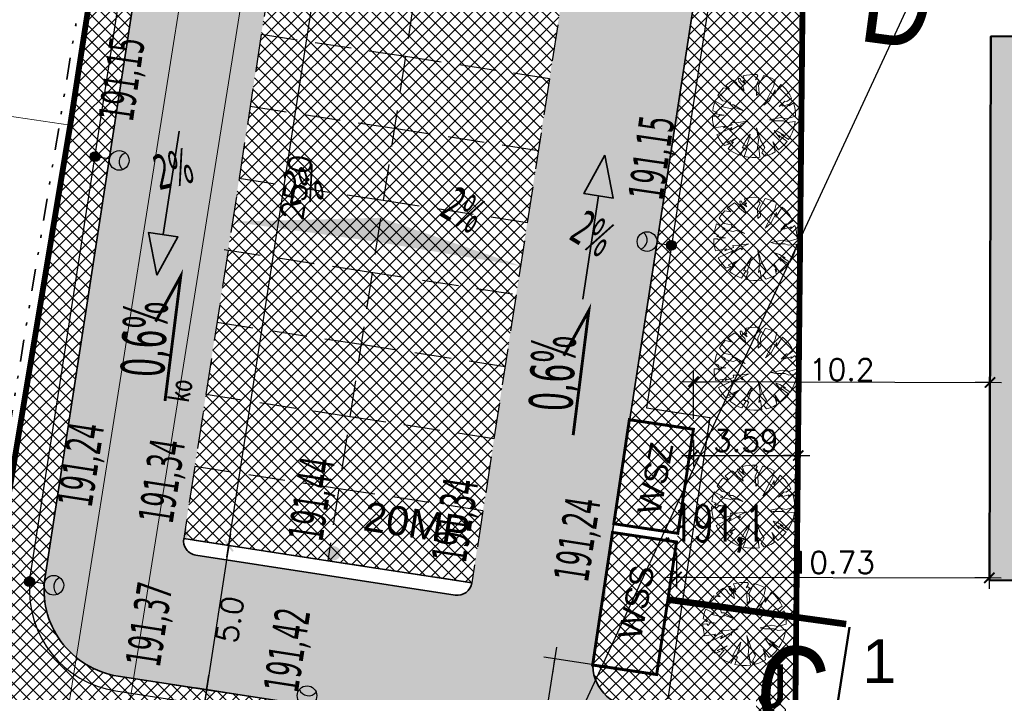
# Model space of a CAD drawing. Header units: metres. Extents: x 5509548 to 5517943, y 5680530 to 5684871.
# Tile 72 of 256: x 5516041 to 5516075, y 5683324 to 5683347. Entities that reach past the tile are written whole.
import ezdxf
from ezdxf.enums import TextEntityAlignment as Align
from ezdxf.lldxf.tags import DXFTag

# ---------------------------------------------------------------- set-up
doc = ezdxf.new("R2010")
doc.units = ezdxf.units.M
for name, pattern in [('CENTER', [2, 1.25, -0.25, 0.25, -0.25]), ('DASHED2', [0.375, 0.25, -0.125]), ('L_0_02', [0]), ('L_0_07', [2.25, 0.75, -0.5, 0, -0.5, 0, -0.5])]:
    doc.linetypes.add(name, pattern=pattern)
doc.layers.get('0').update_dxf_attribs({"linetype": 'CONTINUOUS', "lineweight": 18})
doc.layers.get('Defpoints').update_dxf_attribs({"linetype": 'CONTINUOUS'})
for name, color, linetype, lineweight in [('!D_tyczki2', 164, 'CONTINUOUS', 30), ('A-Drogi', 170, 'CONTINUOUS', 35), ('D-WYMIARY', 7, 'CONTINUOUS', 15), ('EGB_DzialkaEwidencyjna', 7, 'L_0_02', 18), ('UTWARDZENIE', 7, 'CONTINUOUS', 15)]:
    doc.layers.add(name, color=color, linetype=linetype, lineweight=lineweight)
for name, color, linetype in [('!rzedne_projektowane_NOWE', 202, 'CONTINUOUS'), ('--EL_LEGENDA', 240, 'CONTINUOUS'), ('A-Bilans', 184, 'CONTINUOUS'), ('A-Granica', 94, 'CENTER'), ('A-Nasadzenia', 7, 'CONTINUOUS'), ('A-Nawierzchnie', 41, 'CONTINUOUS'), ('A-Odpady', 212, 'CONTINUOUS'), ('A-Parkingi', 52, 'CONTINUOUS'), ('A-Zieleń-Wysoka', 60, 'CONTINUOUS'), ('CEG_SEL_atrybut_bloku1', 7, 'CONTINUOUS'), ('CEG_SEL_atrybut_bloku2', 9, 'CONTINUOUS')]:
    doc.layers.add(name, color=color, linetype=linetype)
for name, color, linetype, lineweight, true_color in [('EGB_Budynek', 7, 'CONTINUOUS', 50, 0x0a0909), ('GES_PrzewodKanalizacyjny', 7, 'CONTINUOUS', 18, 0x803300), ('pzp', 7, 'L_0_07', 35, 0xd200d2), ('wysokosci', 7, 'CONTINUOUS', 25, 0x24e924)]:
    doc.layers.add(name, color=color, linetype=linetype, lineweight=lineweight, true_color=true_color)
doc.styles.add('1_100p', font='simplex.shx', dxfattribs={"width": 0.8, "height": 0.5})
doc.styles.add('GEO-INFO', font='arial.ttf')
doc.styles.add('ROMANS', font='simplex.shx', dxfattribs={"width": 0.9, "oblique": 15})
doc.styles.get("Standard").update_dxf_attribs({"font": 'simplex.shx'})
doc.styles.add('verdena2', font='verdana.ttf', dxfattribs={"width": 0.5, "height": 0.75})
tags = doc.linetypes.add('--LINIA_nN', pattern='A,0.5,-0.2,["nN",Standard,S=0.1,R=0,X=-0.1,Y=-0.05],-0.25', length=0.95).pattern_tags.tags
tags[6] = DXFTag(74, 10)
doc.dimstyles.get("Standard").update_dxf_attribs({"dimtxt": 0.18, "dimasz": 0.18, "dimexe": 0.18, "dimexo": 0.0625, "dimgap": 0.09, "dimtad": 0, "dimtih": 1, "dimtoh": 1, "dimdec": 4, "dimzin": 0, "dimdsep": 46, "dimtxsty": 'Standard', "dimcen": 0.09, "dimadec": 0, "dimazin": 0, "dimtfac": 1, "dimtdec": 4, "dimtofl": 0, "dimtmove": 0, "dimatfit": 3, "dimfxl": 1, "dimtolj": 1, "dimtzin": 0, "dimarcsym": 0})
pattern_1 = [(45, (0, 0), (-0.224506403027, 0.224506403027), []), (135, (0, 0), (-0.224506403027, -0.224506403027), [])]

# ---------------------------------------------------------------- blocks, each defined once
blk = doc.blocks.new('L_0_02_2')
at = {"color": 0}
blk.add_point((0, 0), dxfattribs=at)
blk = doc.blocks.new('L_0_02_1')
at = {"color": 0}
blk.add_point((0, 0), dxfattribs=at)
blk = doc.blocks.new('Drzewo-2')
at = {"layer": 'A-Zieleń-Wysoka', "linetype": 'Continuous', "lineweight": 13}
for p, q in [((-0.394, 1.417, 20.48), (-0.277, 1.443, 20.48)), ((-0.325, 1.243, 20.48), (-0.394, 1.417, 20.48)), ((-0.277, 1.443, 20.48), (-0.158, 1.46, 20.48)), ((-0.158, 1.46, 20.48), (-0.038, 1.467, 20.48)), ((-0.038, 1.467, 20.48), (0.082, 1.463, 20.48)), ((0.114, 1.42, 20.48), (0.036, 1.282, 20.48)), ((0.082, 1.463, 20.48), (0.114, 1.42, 20.48)), ((0.14, 1.098, 20.48), (0.313, 1.428, 20.48)), ((0.313, 1.428, 20.48), (0.448, 1.389, 20.48)), ((0.448, 1.389, 20.48), (0.579, 1.336, 20.48)), ((-0.982, 1.092, 20.48), (-0.863, 1.19, 20.48)), ((-0.857, 0.967, 20.48), (-0.982, 1.092, 20.48)), ((-0.863, 1.19, 20.48), (-0.735, 1.274, 20.48)), ((-0.735, 1.274, 20.48), (-0.634, 1.197, 20.48)), ((-0.634, 1.197, 20.48), (-0.568, 1.098, 20.48)), ((-0.568, 1.098, 20.48), (-0.358, 0.921, 20.48)), ((-0.555, 1.328, 20.48), (-0.496, 1.328, 20.48)), ((-0.535, 1.229, 20.48), (-0.555, 1.328, 20.48)), ((-0.397, 1.079, 20.48), (-0.535, 1.229, 20.48)), ((-0.496, 1.328, 20.48), (-0.47, 1.256, 20.48)), ((-0.47, 1.256, 20.48), (-0.312, 1.138, 20.48)), ((-0.358, 0.921, 20.48), (-0.397, 1.079, 20.48)), ((-0.391, 1.262, 20.48), (-0.325, 1.243, 20.48)), ((-0.312, 1.138, 20.48), (-0.391, 1.262, 20.48)), ((0.036, 1.282, 20.48), (0.088, 1.328, 20.48)), ((0.147, 1.269, 20.48), (0.055, 1.105, 20.48)), ((0.055, 1.105, 20.48), (0.068, 0.744, 20.48)), ((0.088, 1.328, 20.48), (0.147, 1.269, 20.48)), ((0.154, 0.823, 20.48), (0.14, 1.098, 20.48)), ((0.652, 1.052, 20.48), (0.547, 0.849, 20.48)), ((0.579, 1.336, 20.48), (0.703, 1.271, 20.48)), ((0.703, 1.271, 20.48), (0.652, 1.052, 20.48)), ((0.685, 0.79, 20.48), (0.905, 1.128, 20.48)), ((0.905, 1.128, 20.48), (0.993, 1.047, 20.48)), ((0.993, 1.047, 20.48), (1.074, 0.959, 20.48)), ((-1.257, 0.748, 20.48), (-1.2, 0.839, 20.48)), ((-1.086, 0.567, 20.48), (-1.257, 0.748, 20.48)), ((-1.2, 0.839, 20.48), (-1.137, 0.925, 20.48)), ((-1.137, 0.925, 20.48), (-1.067, 1.007, 20.48)), ((-1.067, 1.007, 20.48), (-0.857, 0.967, 20.48)), ((0.068, 0.744, 20.48), (0.154, 0.823, 20.48)), ((0.547, 0.849, 20.48), (0.409, 0.58, 20.48)), ((0.508, 0.58, 20.48), (0.705, 0.941, 20.48)), ((0.705, 0.941, 20.48), (0.685, 0.79, 20.48)), ((1.074, 0.959, 20.48), (1.147, 0.864, 20.48)), ((1.147, 0.864, 20.48), (1.212, 0.764, 20.48)), ((1.212, 0.764, 20.48), (1.268, 0.658, 20.48)), ((-1.414, 0.333, 20.48), (-1.386, 0.444, 20.48)), ((-1.386, 0.444, 20.48), (-1.35, 0.552, 20.48)), ((-1.35, 0.552, 20.48), (-1.06, 0.396, 20.48)), ((-1.06, 0.396, 20.48), (-1.145, 0.37, 20.48)), ((-1.145, 0.37, 20.48), (-0.784, 0.291, 20.48)), ((-0.837, 0.521, 20.48), (-1.086, 0.567, 20.48)), ((-0.811, 0.429, 20.48), (-0.837, 0.521, 20.48)), ((-0.719, 0.423, 20.48), (-0.811, 0.429, 20.48)), ((-0.378, 0.219, 20.48), (-0.719, 0.423, 20.48)), ((0.318, 0.41, 20.48), (0.508, 0.58, 20.48)), ((0.409, 0.58, 20.48), (0.318, 0.41, 20.48)), ((1.033, 0.554, 20.48), (0.849, 0.364, 20.48)), ((0.849, 0.364, 20.48), (0.987, 0.442, 20.48)), ((0.96, 0.377, 20.48), (1.203, 0.449, 20.48)), ((0.987, 0.442, 20.48), (0.96, 0.377, 20.48)), ((1.111, 0.541, 20.48), (1.033, 0.554, 20.48)), ((1.268, 0.658, 20.48), (1.111, 0.541, 20.48)), ((1.19, 0.39, 20.48), (1.335, 0.495, 20.48)), ((1.203, 0.449, 20.48), (1.19, 0.39, 20.48)), ((1.335, 0.495, 20.48), (1.367, 0.384, 20.48)), ((1.367, 0.384, 20.48), (1.39, 0.271, 20.48)), ((-1.444, 0.04, 20.48), (-1.316, 0.042, 20.48)), ((-1.438, -0.097, 20.48), (-1.444, 0.04, 20.48)), ((-1.433, 0.22, 20.48), (-1.414, 0.333, 20.48)), ((-1.283, 0.167, 20.48), (-1.433, 0.22, 20.48)), ((-1.342, 0.121, 20.48), (-1.283, 0.167, 20.48)), ((-1.047, 0.075, 20.48), (-1.342, 0.121, 20.48)), ((-1.316, 0.042, 20.48), (-1.27, -0.01, 20.48)), ((-1.27, -0.01, 20.48), (-1.191, 0.075, 20.48)), ((-1.191, 0.075, 20.48), (-1.047, 0.075, 20.48)), ((-0.784, 0.291, 20.48), (-0.679, 0.331, 20.48)), ((-0.679, 0.331, 20.48), (-0.378, 0.219, 20.48)), ((1.409, 0.04, 20.48), (1.111, -0.05, 20.48)), ((1.39, 0.271, 20.48), (1.404, 0.156, 20.48)), ((1.404, 0.156, 20.48), (1.409, 0.04, 20.48)), ((-1.418, -0.232, 20.48), (-1.438, -0.097, 20.48)), ((-1.386, -0.365, 20.48), (-1.418, -0.232, 20.48)), ((-1.009, -0.303, 20.48), (-1.386, -0.365, 20.48)), ((-0.769, -0.259, 20.48), (-1.065, -0.365, 20.48)), ((-1.065, -0.365, 20.48), (-1.009, -0.303, 20.48)), ((-0.847, -0.471, 20.48), (-0.534, -0.281, 20.48)), ((-0.562, -0.175, 20.48), (-0.797, -0.186, 20.48)), ((-0.797, -0.186, 20.48), (-0.769, -0.259, 20.48)), ((-0.238, -0.13, 20.48), (-0.562, -0.175, 20.48)), ((-0.534, -0.281, 20.48), (-0.467, -0.337, 20.48)), ((-0.473, -0.236, 20.48), (-0.238, -0.13, 20.48)), ((-0.467, -0.337, 20.48), (-0.473, -0.236, 20.48)), ((0.901, -0.004, 20.48), (0.514, -0.089, 20.48)), ((0.514, -0.089, 20.48), (0.672, -0.128, 20.48)), ((0.672, -0.128, 20.48), (0.993, -0.128, 20.48)), ((1.111, -0.05, 20.48), (0.901, -0.004, 20.48)), ((0.993, -0.128, 20.48), (1.118, -0.181, 20.48)), ((1.118, -0.181, 20.48), (1.397, -0.143, 20.48)), ((1.374, -0.275, 20.48), (1.338, -0.404, 20.48)), ((1.397, -0.143, 20.48), (1.374, -0.275, 20.48)), ((-1.29, -0.606, 20.48), (-0.774, -0.354, 20.48)), ((-1.235, -0.703, 20.48), (-1.29, -0.606, 20.48)), ((-0.774, -0.354, 20.48), (-0.847, -0.471, 20.48)), ((-0.148, -0.583, 20.48), (-0.283, -0.79, 20.48)), ((-0.193, -0.773, 20.48), (-0.148, -0.583, 20.48)), ((0.064, -0.359, 20.48), (0.131, -0.784, 20.48)), ((0.204, -0.784, 20.48), (0.064, -0.359, 20.48)), ((0.673, -0.454, 20.48), (0.869, -0.723, 20.48)), ((0.813, -0.499, 20.48), (0.673, -0.454, 20.48)), ((1.008, -0.611, 20.48), (0.813, -0.499, 20.48)), ((0.869, -0.723, 20.48), (0.824, -0.616, 20.48)), ((0.824, -0.616, 20.48), (1.114, -0.829, 20.48)), ((0.913, -0.594, 20.48), (1.008, -0.611, 20.48)), ((1.162, -0.763, 20.48), (0.913, -0.594, 20.48)), ((1.232, -0.649, 20.48), (1.162, -0.763, 20.48)), ((1.291, -0.529, 20.48), (1.232, -0.649, 20.48)), ((1.338, -0.404, 20.48), (1.291, -0.529, 20.48)), ((-1.174, -0.796, 20.48), (-1.235, -0.703, 20.48)), ((-1.105, -0.884, 20.48), (-1.174, -0.796, 20.48)), ((-1.029, -0.966, 20.48), (-1.105, -0.884, 20.48)), ((-0.858, -0.907, 20.48), (-1.029, -0.966, 20.48)), ((-0.618, -0.706, 20.48), (-0.953, -0.868, 20.48)), ((-0.953, -0.868, 20.48), (-0.858, -0.907, 20.48)), ((-0.905, -1.077, 20.48), (-0.719, -0.857, 20.48)), ((-0.814, -0.851, 20.48), (-0.618, -0.706, 20.48)), ((-0.719, -0.857, 20.48), (-0.814, -0.851, 20.48)), ((-0.283, -0.79, 20.48), (-0.428, -1.052, 20.48)), ((-0.311, -1.097, 20.48), (-0.193, -0.773, 20.48)), ((0.131, -0.784, 20.48), (0.092, -1.119, 20.48)), ((0.355, -1.036, 20.48), (0.204, -0.784, 20.48)), ((0.623, -0.84, 20.48), (0.712, -1.075, 20.48)), ((0.822, -1.113, 20.48), (0.623, -0.84, 20.48)), ((0.662, -0.996, 20.48), (0.704, -1.191, 20.48)), ((0.712, -1.075, 20.48), (0.662, -0.996, 20.48)), ((1.026, -0.933, 20.48), (0.928, -1.028, 20.48)), ((1.114, -0.829, 20.48), (1.026, -0.933, 20.48)), ((-0.809, -1.147, 20.48), (-0.905, -1.077, 20.48)), ((-0.707, -1.209, 20.48), (-0.809, -1.147, 20.48)), ((-0.601, -1.262, 20.48), (-0.707, -1.209, 20.48)), ((-0.49, -1.306, 20.48), (-0.601, -1.262, 20.48)), ((-0.339, -1.047, 20.48), (-0.49, -1.306, 20.48)), ((-0.428, -1.052, 20.48), (-0.339, -1.047, 20.48)), ((-0.356, -1.346, 20.48), (-0.26, -1.091, 20.48)), ((-0.222, -1.372, 20.48), (-0.356, -1.346, 20.48)), ((-0.26, -1.091, 20.48), (-0.311, -1.097, 20.48)), ((0.092, -1.119, 20.48), (0.142, -1.041, 20.48)), ((0.142, -1.041, 20.48), (0.186, -1.372, 20.48)), ((0.254, -1.226, 20.48), (0.355, -1.036, 20.48)), ((0.348, -1.339, 20.48), (0.254, -1.226, 20.48)), ((0.471, -1.3, 20.48), (0.348, -1.339, 20.48)), ((0.59, -1.251, 20.48), (0.471, -1.3, 20.48)), ((0.704, -1.191, 20.48), (0.59, -1.251, 20.48)), ((0.928, -1.028, 20.48), (0.822, -1.113, 20.48)), ((-0.086, -1.385, 20.48), (-0.222, -1.372, 20.48)), ((0.05, -1.385, 20.48), (-0.086, -1.385, 20.48)), ((0.186, -1.372, 20.48), (0.05, -1.385, 20.48))]:
    blk.add_line(p, q, dxfattribs=at)
blk = doc.blocks.new('_ARCHTICK')
at = {"color": 0, "linetype": 'ByBlock', "lineweight": -2}
blk.add_line((0, 0), (-1, 0), dxfattribs=at)
blk.add_solid([(0.398, 0.309), (0.309, 0.398), (-0.309, -0.398), (-0.398, -0.309)], dxfattribs=at)
blk = doc.blocks.new('*D27')
at = {"layer": 'D-WYMIARY', "color": 14, "lineweight": -2}
for p, q in [((5516048.495, 5683328.264), (5516052.418, 5683353.764)), ((5516051.173, 5683353.551), (5516052.732, 5683353.311)), ((5516047.372, 5683328.841), (5516048.932, 5683328.602))]:
    blk.add_line(p, q, dxfattribs=at)
at = {"layer": 'Defpoints', "color": 0}
for p in [(5516050.814, 5683353.606), (5516052.357, 5683353.369), (5516047.014, 5683328.897)]:
    blk.add_point(p, dxfattribs=at)
at = {"layer": 'D-WYMIARY', "color": 14, "lineweight": -2, "xscale": 0.5, "yscale": 0.5, "zscale": 0.5}
for p, rotation in [((5516052.357, 5683353.369), 81.25577972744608), ((5516048.556, 5683328.659), 261.2557797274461)]:
    blk.add_blockref('_ARCHTICK', p, dxfattribs=dict(at, rotation=rotation))
at = {"layer": 'D-WYMIARY', "color": 50, "linetype": 'ByBlock', "insert": (5516050.877, 5683340.949), "char_height": 0.75, "attachment_point": 5, "rotation": 81.2558}
blk.add_mtext('\\A1;25.0', dxfattribs=at)
blk = doc.blocks.new('*D30')
at = {"layer": 'D-WYMIARY', "color": 14, "lineweight": -2}
for p, q in [((5516048.617, 5683329.055), (5516047.734, 5683323.316)), ((5516047.372, 5683328.841), (5516048.932, 5683328.602)), ((5516046.611, 5683323.894), (5516048.171, 5683323.654))]:
    blk.add_line(p, q, dxfattribs=at)
at = {"layer": 'Defpoints', "color": 0}
for p in [(5516047.014, 5683328.897), (5516046.253, 5683323.949), (5516047.795, 5683323.712)]:
    blk.add_point(p, dxfattribs=at)
at = {"layer": 'D-WYMIARY', "color": 14, "lineweight": -2, "xscale": 0.5, "yscale": 0.5, "zscale": 0.5}
for p, rotation in [((5516048.556, 5683328.659), 81.25577972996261), ((5516047.795, 5683323.712), 261.2557797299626)]:
    blk.add_blockref('_ARCHTICK', p, dxfattribs=dict(at, rotation=rotation))
at = {"layer": 'D-WYMIARY', "color": 50, "linetype": 'ByBlock', "insert": (5516048.596, 5683326.121), "char_height": 0.75, "attachment_point": 5, "rotation": 81.2558}
blk.add_mtext('\\A1;5.0', dxfattribs=at)
blk = doc.blocks.new('*D33')
at = {"layer": 'D-WYMIARY', "color": 14, "lineweight": -2}
for p, q in [((5516064.492, 5683333.009), (5516064.496, 5683334.66)), ((5516074.654, 5683332.981), (5516074.658, 5683334.632)), ((5516064.095, 5683334.281), (5516075.057, 5683334.25))]:
    blk.add_line(p, q, dxfattribs=at)
at = {"layer": 'Defpoints', "color": 0}
for p in [(5516074.657, 5683334.252), (5516064.491, 5683332.647), (5516074.653, 5683332.618)]:
    blk.add_point(p, dxfattribs=at)
at = {"layer": 'D-WYMIARY', "color": 14, "lineweight": -2, "xscale": 0.5, "yscale": 0.5, "zscale": 0.5}
for p, rotation in [((5516064.495, 5683334.28), 179.8389548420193), ((5516074.657, 5683334.252), 359.8389548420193)]:
    blk.add_blockref('_ARCHTICK', p, dxfattribs=dict(at, rotation=rotation))
at = {"layer": 'D-WYMIARY', "color": 50, "linetype": 'ByBlock', "insert": (5516069.577, 5683334.691), "char_height": 0.75, "attachment_point": 5, "rotation": 359.839}
blk.add_mtext('\\A1;10.2', dxfattribs=at)
blk = doc.blocks.new('*D34')
at = {"layer": 'D-WYMIARY', "color": 14, "lineweight": -2}
for p, q in [((5516063.91, 5683328.418), (5516063.907, 5683327.197)), ((5516074.641, 5683328.387), (5516074.637, 5683327.167)), ((5516063.508, 5683327.578), (5516075.038, 5683327.546))]:
    blk.add_line(p, q, dxfattribs=at)
at = {"layer": 'Defpoints', "color": 0}
for p in [(5516063.911, 5683328.78), (5516074.642, 5683328.75), (5516074.638, 5683327.547)]:
    blk.add_point(p, dxfattribs=at)
at = {"layer": 'D-WYMIARY', "color": 14, "lineweight": -2, "xscale": 0.5, "yscale": 0.5, "zscale": 0.5}
for p, rotation in [((5516063.908, 5683327.577), 179.8389548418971), ((5516074.638, 5683327.547), 359.838954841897)]:
    blk.add_blockref('_ARCHTICK', p, dxfattribs=dict(at, rotation=rotation))
at = {"layer": 'D-WYMIARY', "color": 50, "linetype": 'ByBlock', "insert": (5516069.269, 5683328.076), "char_height": 0.75, "attachment_point": 5}
blk.add_mtext('\\A1;10.73', dxfattribs=at)
blk = doc.blocks.new('*D35')
at = {"layer": 'D-WYMIARY', "color": 14, "lineweight": -2}
for p, q in [((5516059.794, 5683325.169), (5516058.088, 5683314.172)), ((5516062.873, 5683324.286), (5516059.357, 5683324.831)), ((5516061.29, 5683314.081), (5516057.774, 5683314.626))]:
    blk.add_line(p, q, dxfattribs=at)
at = {"layer": 'Defpoints', "color": 0}
for p in [(5516063.231, 5683324.231), (5516058.15, 5683314.568), (5516061.648, 5683314.025)]:
    blk.add_point(p, dxfattribs=at)
at = {"layer": 'D-WYMIARY', "color": 14, "lineweight": -2, "xscale": 0.5, "yscale": 0.5, "zscale": 0.5}
for p, rotation in [((5516059.732, 5683324.773), 81.18385189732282), ((5516058.15, 5683314.568), 261.1838518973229)]:
    blk.add_blockref('_ARCHTICK', p, dxfattribs=dict(at, rotation=rotation))
at = {"layer": 'D-WYMIARY', "color": 50, "linetype": 'ByBlock', "insert": (5516058.521, 5683319.736), "char_height": 0.75, "attachment_point": 5, "rotation": 81.1839}
blk.add_mtext('\\A1;10.3', dxfattribs=at)
blk = doc.blocks.new('*D36')
at = {"layer": 'D-WYMIARY', "color": 14, "lineweight": -2}
for p, q in [((5516064.491, 5683332.284), (5516064.491, 5683331.366)), ((5516068.083, 5683332.248), (5516068.083, 5683331.366)), ((5516064.091, 5683331.746), (5516068.483, 5683331.746))]:
    blk.add_line(p, q, dxfattribs=at)
at = {"layer": 'Defpoints', "color": 0}
for p in [(5516064.491, 5683332.647), (5516068.083, 5683332.61), (5516068.083, 5683331.746)]:
    blk.add_point(p, dxfattribs=at)
at = {"layer": 'D-WYMIARY', "color": 14, "lineweight": -2, "xscale": 0.5, "yscale": 0.5, "zscale": 0.5, "rotation": 180}
blk.add_blockref('_ARCHTICK', (5516064.491, 5683331.746), dxfattribs=at)
at = {"layer": 'D-WYMIARY', "color": 14, "lineweight": -2, "xscale": 0.5, "yscale": 0.5, "zscale": 0.5}
blk.add_blockref('_ARCHTICK', (5516068.083, 5683331.746), dxfattribs=at)
at = {"layer": 'D-WYMIARY', "color": 50, "linetype": 'ByBlock', "insert": (5516066.287, 5683332.256), "char_height": 0.75, "attachment_point": 5}
blk.add_mtext('\\A1;3.59', dxfattribs=at)
blk = doc.blocks.new('*D414')
at = {"layer": 'D-WYMIARY', "color": 14, "lineweight": -2}
for p, q in [((5516047.856, 5683324.11), (5516046.591, 5683315.956)), ((5516049.602, 5683323.434), (5516047.419, 5683323.773)), ((5516048.46, 5683316.071), (5516046.277, 5683316.409))]:
    blk.add_line(p, q, dxfattribs=at)
at = {"layer": 'Defpoints', "color": 0}
for p in [(5516049.96, 5683323.379), (5516046.652, 5683316.351), (5516048.818, 5683316.015)]:
    blk.add_point(p, dxfattribs=at)
at = {"layer": 'D-WYMIARY', "color": 14, "lineweight": -2, "xscale": 0.5, "yscale": 0.5, "zscale": 0.5}
for p, rotation in [((5516047.794, 5683323.715), 81.18385190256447), ((5516046.652, 5683316.351), 261.1838519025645)]:
    blk.add_blockref('_ARCHTICK', p, dxfattribs=dict(at, rotation=rotation))
at = {"layer": 'D-WYMIARY', "color": 50, "linetype": 'ByBlock', "insert": (5516046.803, 5683320.098), "char_height": 0.75, "attachment_point": 5, "rotation": 81.1839}
blk.add_mtext('\\A1;7.5', dxfattribs=at)
blk = doc.blocks.new('oprawa zewnetrzna stojaca')
for points in [[(0.375, 0, 1), (-0.375, 0, 1)], [(2.625, 0, 0.267949), (2.25, 0.65, 0.57735), (2.25, -0.65, 0.267949)]]:
    blk.add_hatch(color=256).paths.add_polyline_path(points)
blk.add_line((1.125, 0), (0.375, 0))
for centre, radius in [((0, 0), 0.375), ((1.875, 0), 0.75)]:
    blk.add_circle(centre, radius)
blk.add_arc((2.625, 0), 0.75, 120, 240)
at = {"layer": 'CEG_SEL_atrybut_bloku1', "style": 'ROMANS', "width": 0.6, "flags": 8}
blk.add_attdef('TYP', text='', height=1, dxfattribs=at).set_placement((1.873, 0.9), align=Align.CENTER)
at = {"layer": 'CEG_SEL_atrybut_bloku2', "style": 'ROMANS', "width": 0.6, "flags": 8}
for tag, p in [('OPIS1', (1.873, -1.638)), ('OPIS2', (1.873, -2.499))]:
    blk.add_attdef(tag, text='', height=0.75, dxfattribs=at).set_placement(p, align=Align.CENTER)
blk = doc.blocks.new('*D450')
at = {"layer": 'D-WYMIARY', "color": 14, "lineweight": -2}
for p, q in [((5516058.587, 5683318.539), (5516109.046, 5683427.392)), ((5516122.905, 5683420.527), (5516108.533, 5683427.189)), ((5516072.783, 5683312.4), (5516058.41, 5683319.062))]:
    blk.add_line(p, q, dxfattribs=at)
at = {"layer": 'Defpoints', "color": 0}
for p in [(5516108.877, 5683427.03), (5516123.234, 5683420.375), (5516073.112, 5683312.247)]:
    blk.add_point(p, dxfattribs=at)
at = {"layer": 'D-WYMIARY', "color": 14, "lineweight": -2, "xscale": 0.5, "yscale": 0.5, "zscale": 0.5}
for p, rotation in [((5516108.877, 5683427.03), 65.12995453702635), ((5516058.755, 5683318.902), 245.1299545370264)]:
    blk.add_blockref('_ARCHTICK', p, dxfattribs=dict(at, rotation=rotation))
at = {"layer": 'D-WYMIARY', "color": 50, "linetype": 'ByBlock', "insert": (5516083.431, 5683373.145), "char_height": 0.75, "attachment_point": 5, "rotation": 65.13}
blk.add_mtext('\\A1;119.2', dxfattribs=at)

msp = doc.modelspace()

# ---------------------------------------------------------------- hatches: boundary and pattern name
at = {"layer": '!rzedne_projektowane_NOWE'}
for points in [[(5516045.808, 5683346.361, 1), (5516045.317, 5683346.357, 1)], [(5516063.97, 5683343.659, 1), (5516063.479, 5683343.655, 1)], [(5516048.678, 5683339.713), (5516044.183, 5683340.331), (5516048.804, 5683340.539)], [(5516053.637, 5683339.078), (5516048.65, 5683339.772), (5516053.763, 5683339.905)], [(5516053.636, 5683339.078), (5516058.601, 5683338.242), (5516053.764, 5683339.905)], [(5516058.556, 5683338.193), (5516063.03, 5683337.433), (5516058.685, 5683339.02)], [(5516043.116, 5683329.575, 1), (5516042.625, 5683329.571, 1)], [(5516047.175, 5683329.083, 1), (5516046.684, 5683329.079, 1)], [(5516052.394, 5683328.395, 1), (5516051.902, 5683328.391, 1)], [(5516057.497, 5683327.588, 1), (5516057.006, 5683327.584, 1)], [(5516061.5, 5683327.007, 1), (5516061.009, 5683327.003, 1)], [(5516046.737, 5683324.162, 1), (5516046.245, 5683324.158, 1)]]:
    msp.add_hatch(color=256, dxfattribs=at).paths.add_polyline_path(points)
at = {"layer": 'A-Nawierzchnie', "linetype": 'ByBlock', "true_color": 0xb7e0ab, "transparency": 33554687}
h = msp.add_hatch(dxfattribs=at)
h.set_pattern_fill('ANSI37', color=9, scale=0.1, style=0)
h.set_pattern_definition([(45, (615.27432, 129.31925), (-0.224506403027, 0.224506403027), []), (135, (615.27432, 129.31925), (-0.224506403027, -0.224506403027), [])])
h.paths.add_polyline_path([(5516099.664, 5683319.51), (5516093.181, 5683320.492, 0.024008), (5516090.889, 5683320.728), (5516071.667, 5683321.776, -0.024847), (5516069.296, 5683322.023), (5516062.303, 5683323.109, -0.363827), (5516061.033, 5683324.559), (5516063.231, 5683324.231), (5516064.491, 5683332.647), (5516062.295, 5683332.975), (5516065.443, 5683353.379, 0.414214), (5516062.934, 5683356.801), (5516050.09, 5683358.776, 0.414195), (5516046.669, 5683356.267), (5516042.257, 5683327.599, 0.414232), (5516044.766, 5683324.178), (5516053.344, 5683322.858, -0.020079), (5516053.58, 5683322.812), (5516052.669, 5683316.936), (5516054.151, 5683316.706), (5516053.921, 5683315.224), (5516046.954, 5683316.304), (5516046.534, 5683313.591), (5516044.962, 5683313.835), (5516043.962, 5683307.382), (5516045.533, 5683307.139), (5516044.093, 5683297.855), (5516044.241, 5683297.832), (5516044.011, 5683296.349), (5516069.872, 5683292.338), (5516070.102, 5683293.821), (5516070.25, 5683293.798), (5516071.69, 5683303.082), (5516073.261, 5683302.838), (5516074.262, 5683309.291), (5516072.691, 5683309.535), (5516073.112, 5683312.247), (5516066.145, 5683313.328), (5516066.375, 5683314.81), (5516068.141, 5683314.536), (5516068.713, 5683314.453), (5516069.444, 5683314.362), (5516070.422, 5683314.267), (5516071.256, 5683314.211), (5516075.586, 5683313.975), (5516074.85, 5683300.465), (5516082.257, 5683299.38), (5516080.797, 5683289.416), (5516090.875, 5683287.94), (5516092.61, 5683299.784), (5516076.426, 5683302.154), (5516076.853, 5683309.98), (5516087.949, 5683309.371), (5516088.305, 5683315.861), (5516090.617, 5683315.735, -0.024008), (5516092.431, 5683315.549), (5516098.599, 5683314.614), (5516098.319, 5683313.307), (5516091.994, 5683314.283), (5516090.391, 5683303.903), (5516099.094, 5683302.561), (5516096.497, 5683285.747), (5516069.795, 5683289.868), (5516048.343, 5683290.099), (5516034.966, 5683291.964), (5516037.043, 5683305.716), (5516039.999, 5683324.309), (5516043.122, 5683343.076), (5516045.797, 5683360.442), (5516068.333, 5683356.976), (5516067.98, 5683322.477), (5516099.93, 5683320.736)])
at = {"layer": 'A-Nawierzchnie', "linetype": 'ByBlock', "true_color": 0xcbd1d0, "transparency": 33554687}
h = msp.add_hatch(color=254, dxfattribs=at)
h.paths.add_polyline_path([(5516068.531, 5683317.082), (5516059.777, 5683318.441, -0.227866), (5516055.493, 5683321.385, 0.228224), (5516053.346, 5683322.858), (5516044.769, 5683324.177, -0.414232), (5516042.26, 5683327.599), (5516046.671, 5683356.267, -0.414195), (5516050.092, 5683358.776), (5516062.936, 5683356.8, -0.414214), (5516065.446, 5683353.379), (5516061.053, 5683324.819, 0.413846), (5516062.305, 5683323.108), (5516069.298, 5683322.023, 0.024847), (5516071.669, 5683321.775), (5516090.892, 5683320.728, -0.024008), (5516093.183, 5683320.492), (5516099.664, 5683319.51), (5516098.602, 5683314.613), (5516092.434, 5683315.549, 0.024008), (5516090.62, 5683315.735), (5516071.397, 5683316.783, -0.024819), (5516068.535, 5683317.082)])
h.paths.add_polyline_path([(5516047.432, 5683328.326), (5516056.323, 5683326.959, 0.414214), (5516056.893, 5683327.377), (5516060.694, 5683352.086, 0.414214), (5516060.276, 5683352.657), (5516051.385, 5683354.024, 0.414214), (5516050.814, 5683353.606), (5516047.014, 5683328.897, 0.414214)], flags=16)
at = {"layer": 'A-Nawierzchnie', "linetype": 'ByBlock', "true_color": 0xa3b8c7, "transparency": 33554687}
h = msp.add_hatch(dxfattribs=at)
h.set_pattern_fill('ANSI37', color=253, scale=0.1, style=0)
h.set_pattern_definition(pattern_1)
h.paths.add_polyline_path([(5516047.014, 5683328.897), (5516050.814, 5683353.606), (5516060.694, 5683352.086), (5516056.893, 5683327.377)])
at = {"layer": 'A-Nawierzchnie', "linetype": 'ByBlock', "true_color": 0xe88482, "transparency": 33554687}
h = msp.add_hatch(dxfattribs=at)
h.set_pattern_fill('ANSI37', color=11, scale=0.1, style=0)
h.set_pattern_definition(pattern_1)
h.paths.add_polyline_path([(5516061.036, 5683324.559), (5516063.231, 5683324.231), (5516063.911, 5683328.78), (5516061.716, 5683329.108)])
h.paths.add_polyline_path([(5516061.761, 5683329.405), (5516063.957, 5683329.077), (5516064.491, 5683332.647), (5516062.295, 5683332.975)])
at = {"layer": 'EGB_Budynek', "linetype": 'Continuous', "lineweight": 50, "true_color": 0xffffff}
msp.add_hatch(color=7, dxfattribs=at).paths.add_polyline_path([(5516085.924, 5683328.826), (5516081.175, 5683328.939), (5516081.029, 5683327.526), (5516074.638, 5683327.461), (5516074.691, 5683346.128), (5516081.081, 5683346.162), (5516081.086, 5683345.262), (5516092.436, 5683345.322), (5516092.537, 5683326.449), (5516085.871, 5683326.607)])
at = {"layer": 'UTWARDZENIE', "ltscale": 5}
for points in [[(5516045.778, 5683345.888), (5516045.191, 5683345.978), (5516045.341, 5683346.951), (5516045.928, 5683346.861)], [(5516063.947, 5683343.131), (5516063.36, 5683343.221), (5516063.51, 5683344.194), (5516064.097, 5683344.104)]]:
    msp.add_hatch(color=1, dxfattribs=at).paths.add_polyline_path(points)

# ---------------------------------------------------------------- linework, layer by layer
at = {"layer": '!D_tyczki2', "const_width": 0.225}
msp.add_lwpolyline([(5516066.346, 5683326.428), (5516063.616, 5683326.805), (5516069.729, 5683325.962)], dxfattribs=at)
at = {"layer": '!rzedne_projektowane_NOWE', "const_width": 0.1}
for points in [[(5516046.373, 5683333.618), (5516046.911, 5683337.899), (5516046.05, 5683336.343)], [(5516060.368, 5683332.446), (5516060.906, 5683336.726), (5516060.045, 5683335.17)]]:
    msp.add_lwpolyline(points, dxfattribs=at)
at = {"layer": '--EL_LEGENDA', "linetype": '--LINIA_nN', "ltscale": 5, "elevation": 10.3}
for points in [[(5516041.729, 5683327.421), (5516046.254, 5683356.833)], [(5516066.009, 5683353.745), (5516062.877, 5683333.381), (5516065.058, 5683333.055), (5516063.613, 5683323.398)]]:
    msp.add_lwpolyline(points, dxfattribs=at)
msp.add_lwpolyline([(5516041.732, 5683327.378, 0.390226), (5516044.692, 5683323.67), (5516051.114, 5683322.673)], format="xyb", dxfattribs=at)
for p in [(5516043.31, 5683346.51), (5516074.691, 5683346.128), (5516063.254, 5683328.209), (5516074.638, 5683327.461)]:
    msp.add_point(p)
at = {"layer": 'A-Drogi', "linetype": 'ByBlock'}
for p, q in [((5516046.671, 5683356.267), (5516042.26, 5683327.599)), ((5516065.522, 5683353.873), (5516061.053, 5683324.819)), ((5516046.857, 5683342.871), (5516046.312, 5683339.326)), ((5516060.697, 5683337.114), (5516061.242, 5683340.658)), ((5516051.954, 5683328.137), (5516047.014, 5683328.897)), ((5516051.878, 5683327.643), (5516047.432, 5683328.326)), ((5516056.893, 5683327.377), (5516051.954, 5683328.137)), ((5516056.323, 5683326.959), (5516051.878, 5683327.643)), ((5516053.346, 5683322.858), (5516044.769, 5683324.177))]:
    msp.add_line(p, q, dxfattribs=at)
for points in [[(5516061.457, 5683342.056), (5516060.738, 5683340.736), (5516061.745, 5683340.581), (5516061.457, 5683342.056)], [(5516046.097, 5683337.929), (5516046.816, 5683339.249), (5516045.809, 5683339.404), (5516046.097, 5683337.929)]]:
    msp.add_lwpolyline(points, dxfattribs=at)
for centre, radius, start, end in [((5516047.508, 5683328.821), 0.5, 171.2558, 261.2558), ((5516045.225, 5683327.142), 3, 171.2522, 261.2558), ((5516056.399, 5683327.453), 0.5, 261.2558, 351.2558), ((5516062.535, 5683324.591), 1.5, 171.2558, 261.1839)]:
    msp.add_arc(centre, radius, start, end, dxfattribs=at)
at = {"layer": 'A-Granica', "lineweight": 13, "ltscale": 2}
msp.add_lwpolyline([(5516043.122, 5683343.076, 0.2, 0.2, 0), (5516045.797, 5683360.442, 0.2, 0.2, 0), (5516068.333, 5683356.976, 0.2, 0.2, 0), (5516067.98, 5683322.477, 0.2, 0.2, 0), (5516099.93, 5683320.736, 0.2, 0.2, 0), (5516098.319, 5683313.307, 0.2, 0.2, 0), (5516091.994, 5683314.283, 0.2, 0.2, 0), (5516090.391, 5683303.903, 0.2, 0.2, 0), (5516099.094, 5683302.561, 0.2, 0.2, 0), (5516096.497, 5683285.747, 0.2, 0.2, 0), (5516069.795, 5683289.868, 0.2, 0.2, 0), (5516048.343, 5683290.099, 0.2, 0.2, 0), (5516034.966, 5683291.964, 0.2, 0.2, 0), (5516037.043, 5683305.716, 0.2, 0.2, 0), (5516039.999, 5683324.309, 0.2, 0.2, 0)], format="xyseb", close=True, dxfattribs=at)
at = {"layer": 'A-Nasadzenia', "linetype": 'ByBlock', "lineweight": 50}
msp.add_line((5516063.829, 5683287.09), (5516069.842, 5683325.86), dxfattribs=at)
at = {"layer": 'A-Odpady'}
for points in [[(5516061.761, 5683329.405, 0.1, 0.1, 0), (5516063.957, 5683329.077, 0.1, 0.1, 0), (5516064.491, 5683332.647, 0.1, 0.1, 0), (5516062.295, 5683332.975, 0.1, 0.1, 0)], [(5516061.036, 5683324.559, 0.1, 0.1, 0), (5516063.231, 5683324.231, 0.1, 0.1, 0), (5516063.911, 5683328.78, 0.1, 0.1, 0), (5516061.716, 5683329.108, 0.1, 0.1, 0)]]:
    msp.add_lwpolyline(points, format="xyseb", close=True, dxfattribs=at)
at = {"layer": 'A-Parkingi', "linetype": 'DASHED2', "ltscale": 5}
for p, q in [((5516050.814, 5683353.606), (5516047.014, 5683328.897)), ((5516055.754, 5683352.846), (5516051.954, 5683328.137)), ((5516060.694, 5683352.086), (5516056.893, 5683327.377)), ((5516054.614, 5683345.433), (5516049.674, 5683346.193)), ((5516059.554, 5683344.674), (5516054.614, 5683345.433)), ((5516054.234, 5683342.962), (5516049.294, 5683343.722)), ((5516059.174, 5683342.203), (5516054.234, 5683342.962)), ((5516053.854, 5683340.491), (5516048.914, 5683341.251)), ((5516058.793, 5683339.732), (5516053.854, 5683340.491)), ((5516053.346, 5683338.04), (5516048.406, 5683338.8)), ((5516058.285, 5683337.28), (5516053.346, 5683338.04)), ((5516053.094, 5683335.55), (5516048.154, 5683336.309)), ((5516058.033, 5683334.79), (5516053.094, 5683335.55)), ((5516052.714, 5683333.079), (5516047.774, 5683333.838)), ((5516057.653, 5683332.319), (5516052.714, 5683333.079)), ((5516052.334, 5683330.608), (5516047.394, 5683331.367)), ((5516057.273, 5683329.848), (5516052.334, 5683330.608)), ((5516051.954, 5683328.137), (5516047.014, 5683328.897)), ((5516056.893, 5683327.377), (5516051.954, 5683328.137))]:
    msp.add_line(p, q, dxfattribs=at)
at = {"layer": 'EGB_Budynek', "linetype": 'Continuous', "lineweight": 50, "flags": 128}
msp.add_lwpolyline([(5516085.924, 5683328.826), (5516081.175, 5683328.939), (5516081.029, 5683327.526), (5516074.638, 5683327.461), (5516074.691, 5683346.128), (5516081.081, 5683346.162), (5516081.086, 5683345.262), (5516092.436, 5683345.322), (5516092.537, 5683326.449), (5516085.871, 5683326.607)], close=True, dxfattribs=at)
at = {"layer": 'EGB_DzialkaEwidencyjna', "linetype": 'CONTINUOUS', "lineweight": 18}
for p, q in [((5516043.122, 5683343.076), (5516045.797, 5683360.442)), ((5516067.98, 5683322.477), (5516068.333, 5683356.976)), ((5516068.333, 5683356.976), (5516067.98, 5683322.477)), ((5515990.698, 5683350.871), (5516043.122, 5683343.076)), ((5516039.999, 5683324.309), (5516043.122, 5683343.076)), ((5516043.122, 5683343.076), (5516039.999, 5683324.309))]:
    msp.add_line(p, q, dxfattribs=at)
at = {"layer": 'GES_PrzewodKanalizacyjny', "color": 36, "linetype": 'Continuous', "lineweight": 18, "true_color": 0x803300, "flags": 128}
for points in [[(5516033.952, 5683259.599), (5516037.976, 5683287.795), (5516042.223, 5683317.771), (5516052.554, 5683383.113), (5516056.545, 5683408.655)], [(5516057.73, 5683408.467), (5516056.79, 5683395.808), (5516054.409, 5683380.825), (5516049.34, 5683349.5), (5516043.845, 5683314.963), (5516039.885, 5683280.729), (5516036.966, 5683259.341)]]:
    msp.add_lwpolyline(points, dxfattribs=at)
at = {"layer": 'pzp', "lineweight": 35, "flags": 128}
msp.add_lwpolyline([(5516047.95, 5683376.87), (5516043.31, 5683346.51), (5516039.2, 5683321.5), (5516032.3, 5683277.9)], dxfattribs=at)

# ---------------------------------------------------------------- block references
at = {"layer": '--EL_LEGENDA'}
for p, xscale, yscale, zscale, rotation in [((5516043.97, 5683341.999, 10.3), 0.4500000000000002, 0.4500000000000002, 0.4500000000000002, 351.2522201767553), ((5516063.735, 5683338.959, 10.3), 0.4500000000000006, 0.4500000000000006, 0.4500000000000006, 171.2557797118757), ((5516041.727, 5683327.422, 10.3), 0.4500000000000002, 0.4500000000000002, 0.4500000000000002, 351.2522201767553), ((5516051.114, 5683322.673, 10.3), 0.4500000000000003, 0.4500000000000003, 0.4500000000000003, 81.25577962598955)]:
    msp.add_blockref('oprawa zewnetrzna stojaca', p, dxfattribs=dict(at, xscale=xscale, yscale=yscale, zscale=zscale, rotation=rotation))
at = {"layer": 'A-Zieleń-Wysoka', "linetype": 'ByBlock'}
for p in [(5516066.587, 5683343.353, -20.48), (5516066.634, 5683339.14, -20.48), (5516066.646, 5683334.684, -20.48), (5516066.558, 5683329.949, -20.48), (5516066.262, 5683325.925, -20.48)]:
    msp.add_blockref('Drzewo-2', p, dxfattribs=at)
at = {"layer": 'EGB_DzialkaEwidencyjna', "color": 18, "linetype": 'Continuous', "true_color": 0x000000, "xscale": 0.5, "yscale": 0.5, "zscale": 0.5}
for name, rotation in [('L_0_02_2', 260.55), ('L_0_02_1', 81.23999999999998), ('L_0_02_2', 171.54), ('L_0_02_1', 260.55)]:
    msp.add_blockref(name, (5516043.122, 5683343.076), dxfattribs=dict(at, rotation=rotation))

# ---------------------------------------------------------------- texts
at = {"layer": '!D_tyczki2', "char_height": 3, "width": 3.96816, "attachment_point": 1, "rotation": 352.3993, "style": '1_100p'}
for s, insert in [('\\pxt0,1;{\\fArial|b0|i0|c238|p34;D}', (5516070.498, 5683348.961)), ('\\pxt0,1;{\\fArial|b0|i0|c238|p34;C}', (5516066.867, 5683325.351))]:
    msp.add_mtext(s, dxfattribs=dict(at, insert=insert))
at = {"layer": '!rzedne_projektowane_NOWE', "style": 'verdena2', "width": 0.5}
for p in [(5516046.339, 5683334.41), (5516060.334, 5683333.238)]:
    msp.add_text('0,6%', height=1.5, rotation=87.1456, dxfattribs=at).set_placement(p)
at = {"layer": '!rzedne_projektowane_NOWE', "char_height": 1.2, "width": 25.41749, "style": 'verdena2'}
for s, insert, attachment_point, rotation in [('191,15', (5516044.08, 5683343.328), 1, 81.7249), ('191,15', (5516062.242, 5683340.626, -10.3), 1, 81.7249), ('2%', (5516047.147, 5683342.321), 3, 13.7861), ('2%', (5516051.614, 5683341.762), 3, 13.7861), ('2%', (5516056.371, 5683341.03), 1, 328.7254), ('2%', (5516060.8, 5683340.221), 1, 328.7254), ('191,24', (5516042.667, 5683330.106, -20.6), 1, 81.2231), ('191,34', (5516045.443, 5683329.543, -20.6), 1, 81.2231), ('191,44', (5516050.578, 5683328.925, -20.6), 1, 81.2231), ('191,34', (5516055.496, 5683328.201, -20.6), 1, 81.2231), ('191,24', (5516059.685, 5683327.537, -20.6), 1, 81.2231), ('191,37', (5516045.004, 5683324.623, -20.6), 1, 81.2231), ('191,42', (5516049.737, 5683323.74, 10.3), 1, 81.2231)]:
    msp.add_mtext(s, dxfattribs=dict(at, insert=insert, attachment_point=attachment_point, rotation=rotation))
at = {"layer": 'A-Bilans', "linetype": 'ByBlock', "width": 2.44542, "attachment_point": 1, "style": 'GEO-INFO'}
for s, insert, char_height, rotation in [('WSZ', (5516062.558, 5683329.815), 0.8, 79.1015), ('20MP', (5516053.28, 5683330.175, -10.3), 1, 351.4157), ('WSS', (5516061.899, 5683325.535), 0.8, 79.1015)]:
    msp.add_mtext(s, dxfattribs=dict(at, insert=insert, char_height=char_height, rotation=rotation))
at = {"layer": 'A-Bilans', "linetype": 'ByBlock', "char_height": 1.5, "width": 2.44542, "attachment_point": 1, "style": 'GEO-INFO'}
for s, insert in [('1', (5516070.281, 5683325.444, -10.3)), ('J', (5516066.676, 5683324.585, -10.3))]:
    msp.add_mtext(s, dxfattribs=dict(at, insert=insert))
at = {"layer": 'GES_PrzewodKanalizacyjny', "color": 36, "lineweight": 15, "true_color": 0x803300, "width": 0.66}
msp.add_text('ko', height=0.75, rotation=81, dxfattribs=at).set_placement((5516046.871, 5683333.984), align=Align.MIDDLE_CENTER)
at = {"layer": 'wysokosci', "lineweight": 25, "width": 0.66}
msp.add_text('.191,1', height=1.25, dxfattribs=at).set_placement((5516063.42, 5683330.05), align=Align.TOP_LEFT)

# ---------------------------------------------------------------- dimensions: what is measured, and where the dimension line sits
at = {"layer": 'D-WYMIARY'}
for p1, p2, distance, picture, middle in [((5516073.112, 5683312.247), (5516123.234, 5683420.375), 15.824, '*D450', (5516083.431, 5683373.145)), ((5516047.014, 5683328.897), (5516050.814, 5683353.606), -1.561, '*D27', (5516050.877, 5683340.949)), ((5516064.491, 5683332.647), (5516074.653, 5683332.618), 1.633, '*D33', (5516069.577, 5683334.691)), ((5516047.014, 5683328.897), (5516046.253, 5683323.949), 1.561, '*D30', (5516048.596, 5683326.121)), ((5516063.231, 5683324.231), (5516061.648, 5683314.025), -3.54, '*D35', (5516058.521, 5683319.736)), ((5516049.96, 5683323.379), (5516048.818, 5683316.015), -2.192, '*D414', (5516046.803, 5683320.098))]:
    dim = msp.add_aligned_dim(p1=p1, p2=p2, distance=distance, dimstyle='Standard', override={"dimtxt": 0.75, "dimasz": 0.5, "dimexe": 0.38, "dimexo": 0.3625, "dimgap": 0.05, "dimtad": 2, "dimtih": 0, "dimdec": 1, "dimblk": 'ARCHTICK', "dimblk1": 'ARCHTICK', "dimblk2": 'ARCHTICK', "dimdle": 0.4, "dimclrd": 14, "dimclre": 14, "dimclrt": 50, "dimtvp": 0.3}, dxfattribs=at)
    dim.commit()
    dim.dimension.update_dxf_attribs({"geometry": picture, "text_midpoint": middle})
dim = msp.add_linear_dim(base=(5516068.083, 5683331.746), p1=(5516064.491, 5683332.647), p2=(5516068.083, 5683332.61), dimstyle='Standard', override={"dimtxt": 0.75, "dimasz": 0.5, "dimexe": 0.38, "dimexo": 0.3625, "dimgap": 0.05, "dimtad": 2, "dimdec": 2, "dimblk": 'ARCHTICK', "dimblk1": 'ARCHTICK', "dimblk2": 'ARCHTICK', "dimdle": 0.4, "dimclrd": 14, "dimclre": 14, "dimclrt": 50, "dimtmove": 2, "dimtvp": 0.3}, dxfattribs=at)
dim.commit()
dim.dimension.update_dxf_attribs({"geometry": '*D36', "text_midpoint": (5516066.287, 5683332.256), "dimtype": 160})
dim = msp.add_linear_dim(base=(5516074.638, 5683327.547), p1=(5516063.911, 5683328.78), p2=(5516074.642, 5683328.75), angle=359.839, dimstyle='Standard', override={"dimtxt": 0.75, "dimasz": 0.5, "dimexe": 0.38, "dimexo": 0.3625, "dimgap": 0.05, "dimtad": 2, "dimdec": 2, "dimblk": 'ARCHTICK', "dimblk1": 'ARCHTICK', "dimblk2": 'ARCHTICK', "dimdle": 0.4, "dimclrd": 14, "dimclre": 14, "dimclrt": 50, "dimtmove": 2, "dimtvp": 0.3}, dxfattribs=at)
dim.commit()
dim.dimension.update_dxf_attribs({"geometry": '*D34', "text_midpoint": (5516069.269, 5683328.076), "dimtype": 161})

doc.saveas('drawing.dxf')
